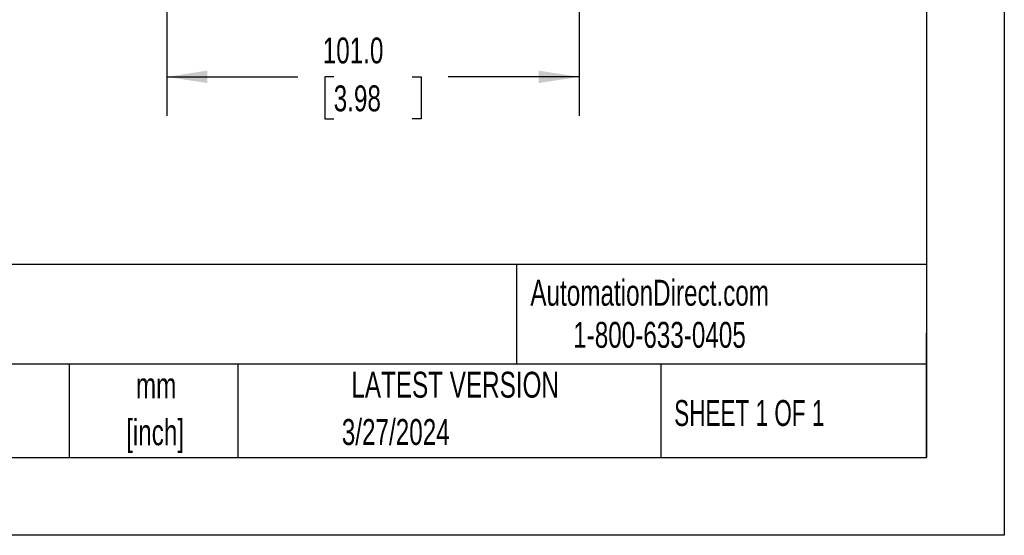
# Model space of a CAD drawing. Header units: millimetres. Extents: x 0 to 838, y 0 to 648.
# Tile 7 of 15: x 597 to 838, y 0 to 126. Entities that reach past the tile are written whole.
import ezdxf

# ---------------------------------------------------------------- set-up
doc = ezdxf.new("R2010")
doc.units = ezdxf.units.MM
doc.header["$LTSCALE"] = 3
doc.linetypes.add('CENTERX2', pattern=[20.32, 12.7, -2.54, 2.54, -2.54])
doc.layers.add('DIMENSIONS', color=140, linetype='Continuous', lineweight=25)
doc.layers.add('TEXT', color=140, linetype='Continuous', lineweight=25)
doc.styles.add('SLDTEXTSTYLE0', font='TXT', dxfattribs={"width": 0.7})
doc.styles.add('SLDTEXTSTYLE1', font='TXT', dxfattribs={"width": 0.65})
doc.dimstyles.new('SLDDIMSTYLE3', dxfattribs={"dimtxt": 6.474023, "dimasz": 9.906, "dimexe": 0, "dimexo": 0.0625, "dimgap": 1.618506, "dimtad": 0, "dimtih": 1, "dimtoh": 1, "dimrnd": 1e-09, "dimzin": 4, "dimdsep": 46, "dimtxsty": 'SLDTEXTSTYLE0', "dimsah": 1, "dimcen": 0.09, "dimadec": 0, "dimazin": 1, "dimtfac": 1, "dimtofl": 0, "dimtmove": 0, "dimatfit": 3, "dimfxl": 0, "dimfrac": 2, "dimtolj": 1, "dimtzin": 12, "dimarcsym": 0})

# ---------------------------------------------------------------- blocks, each defined once
blk = doc.blocks.new('SW_NOTE_0_1')
at = {"layer": 'TEXT', "color": 0, "linetype": 'CENTERX2', "lineweight": 18, "char_height": 6.35, "attachment_point": 2, "style": 'SLDTEXTSTYLE0'}
for s, insert in [('mm', (8.53, 8.19)), ('[inch]', (8.28, -3.28))]:
    blk.add_mtext(s, dxfattribs=dict(at, insert=insert))
blk = doc.blocks.new('_D_17')
at = {"layer": 'DIMENSIONS'}
for p, q in [((633.02, 131.62), (633.02, 102.84)), ((734.02, 131.62), (734.02, 102.84)), ((633.02, 112.36), (665.13, 112.36)), ((673.9, 112.36), (671.73, 112.36)), ((671.73, 112.36), (671.73, 102.07)), ((693.14, 112.36), (695.31, 112.36)), ((695.31, 112.36), (695.31, 102.07)), ((734.02, 112.36), (701.91, 112.36)), ((671.73, 102.07), (673.9, 102.07)), ((695.31, 102.07), (693.14, 102.07))]:
    blk.add_line(p, q, dxfattribs=at)
for points in [[(633.02, 112.36), (642.92, 110.84), (642.92, 113.89)], [(734.02, 112.36), (724.11, 113.89), (724.11, 110.84)]]:
    blk.add_solid(points, dxfattribs=at)
at = {"layer": 'DIMENSIONS', "char_height": 6.35, "attachment_point": 1, "style": 'SLDTEXTSTYLE0'}
for s, insert in [('101.0', (671.21, 122)), ('3.98', (673.9, 110.26))]:
    blk.add_mtext(s, dxfattribs=dict(at, insert=insert))

msp = doc.modelspace()

# ---------------------------------------------------------------- linework, layer by layer
at = {"color": 7, "linetype": 'Continuous'}
for p, q in [((838.207, 647.708), (838.207, 0.008)), ((838.207, 0.008), (0.007, 0.008))]:
    msp.add_line(p, q, dxfattribs=at)
at = {"layer": 'TEXT'}
for p, q in [((819.15, 628.65), (819.15, 19.05)), ((819.15, 66.378), (19.05, 66.378)), ((718.726, 66.378), (718.726, 41.91)), ((819.15, 19.05), (819.15, 49.53)), ((819.15, 41.91), (19.05, 41.91)), ((609.073, 41.91), (609.073, 19.05)), ((650.436, 41.91), (650.436, 19.05)), ((754.046, 41.91), (754.046, 19.05)), ((19.05, 19.05), (819.15, 19.05))]:
    msp.add_line(p, q, dxfattribs=at)

# ---------------------------------------------------------------- block references
at = {"layer": 'TEXT', "linetype": 'CENTERX2', "lineweight": 18}
msp.add_blockref('SW_NOTE_0_1', (621.858, 31.715), dxfattribs=at)

# ---------------------------------------------------------------- texts
at = {"layer": 'TEXT', "linetype": 'CENTERX2', "lineweight": 18, "char_height": 6.35}
for s, insert, attachment_point, style in [('AutomationDirect.com', (722.085, 62.63), 1, 'SLDTEXTSTYLE0'), ('1-800-633-0405', (732.575, 52.311), 1, 'SLDTEXTSTYLE0'), ('LATEST VERSION', (703.656, 40.092), 2, 'SLDTEXTSTYLE0'), ('SHEET 1 OF 1', (757.324, 33.154), 1, 'SLDTEXTSTYLE1'), ('3/27/2024', (689.104, 28.505), 2, 'SLDTEXTSTYLE0')]:
    msp.add_mtext(s, dxfattribs=dict(at, insert=insert, attachment_point=attachment_point, style=style))

# ---------------------------------------------------------------- dimensions: what is measured, and where the dimension line sits
at = {"layer": 'DIMENSIONS'}
dim = msp.add_linear_dim(base=(734.018, 112.363), p1=(633.018, 135.432), p2=(734.018, 135.432), angle=0, dimstyle='SLDDIMSTYLE3', dxfattribs=at)
dim.commit()
dim.dimension.update_dxf_attribs({"geometry": '_D_17', "text_midpoint": (683.518, 112.363), "dimtype": 160})

doc.saveas('drawing.dxf')
